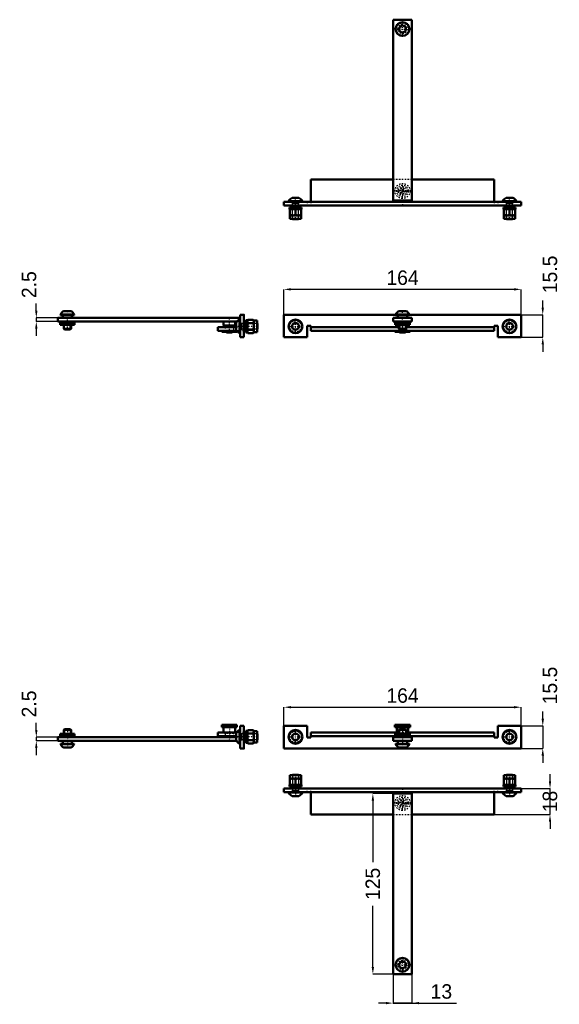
# Model space of a CAD drawing. Header units: millimetres. Extents: x 0 to 704, y -2 to 679.
# Tile 1 of 3: x 0 to 373, y -2 to 679. Entities that reach past the tile are written whole.
import ezdxf

# ---------------------------------------------------------------- set-up
doc = ezdxf.new("R2010")
doc.units = ezdxf.units.MM
doc.linetypes.add('Center', pattern=[1.5, 0.45, -0.5, 0.05, -0.5])
doc.linetypes.add('Dashed', pattern=[2, 1, -1])
for name, color, linetype, lineweight in [('2d ConnectionPoints', 7, 'Continuous', 50), ('AM_0', 7, 'Continuous', 50), ('AM_5', 3, 'Continuous', 25), ('AM_7', 7, 'Center', 25), ('AM_9', 6, 'Dashed', 25)]:
    doc.layers.add(name, color=color, linetype=linetype, lineweight=lineweight)
doc.dimstyles.new('ISO-25', dxfattribs={"dimtxt": 2.5, "dimasz": 2.5, "dimexe": 1.25, "dimexo": 0.625, "dimtad": 1, "dimtxsty": 'Standard', "dimcen": 2.5, "dimadec": 0, "dimazin": 0, "dimtfac": 1, "dimtmove": 0, "dimatfit": 3, "dimfxl": 1, "dimarcsym": 0})

# ---------------------------------------------------------------- blocks, each defined once
blk = doc.blocks.new('1_ADO202S_0__P3_0_in_ADO202S_0__1300')
at = {"layer": 'AM_0'}
for p, q in [((258.25, 18.5), (258.25, 143.5)), ((258.25, 143.5), (271.25, 143.5)), ((271.25, 143.5), (271.25, 18.5)), ((271.25, 18.5), (258.25, 18.5))]:
    blk.add_line(p, q, dxfattribs=at)
for radius in [4.75, 2.38]:
    blk.add_circle((264.75, 25), radius, dxfattribs=at)
at = {"layer": 'AM_7'}
for p, q in [((259.29, 137), (270.21, 137)), ((264.75, 131.54), (264.75, 142.46)), ((264.75, 19.75), (264.75, 30.25)), ((259.5, 25), (270, 25))]:
    blk.add_line(p, q, dxfattribs=at)
at = {"layer": 'AM_9'}
for centre, radius in [((264.75, 137), 5.2), ((264.75, 137), 4), ((264.75, 137), 3), ((264.75, 137), 2), ((264.75, 25), 5), ((264.75, 25), 4.25), ((264.75, 25), 3.15), ((264.75, 25), 2.5), ((264.75, 25), 2.01)]:
    blk.add_circle(centre, radius, dxfattribs=at)
blk = doc.blocks.new('2_ADO202S_0__P1_1_0_in_ADO202S_0__1300')
at = {"layer": 'AM_0'}
for p, q in [((186.75, 149.5), (186.75, 156.3)), ((194.75, 156.3), (186.75, 156.3)), ((194.75, 153.9), (186.75, 153.9)), ((188.74, 156.5), (188.54, 156.3)), ((192.76, 156.5), (188.74, 156.5)), ((190.75, 153.54), (190.75, 149.86)), ((192.96, 156.3), (192.76, 156.5)), ((194.75, 156.3), (194.75, 149.5)), ((334.75, 149.5), (334.75, 156.3)), ((342.75, 156.3), (334.75, 156.3)), ((342.75, 153.9), (334.75, 153.9)), ((336.74, 156.5), (336.54, 156.3)), ((340.76, 156.5), (336.74, 156.5)), ((338.75, 153.54), (338.75, 149.86)), ((340.96, 156.3), (340.76, 156.5)), ((342.75, 156.3), (342.75, 149.5)), ((346.75, 147), (182.75, 147)), ((182.75, 144.5), (182.75, 147)), ((346.75, 144.5), (182.75, 144.5)), ((186, 144.5), (186, 144.12)), ((195.5, 144.12), (186, 144.12)), ((186.5, 149.5), (186.5, 148.5)), ((195, 149.5), (186.5, 149.5)), ((195, 148.5), (186.5, 148.5)), ((188.25, 148.5), (188.25, 147)), ((193.25, 147), (193.25, 148.5)), ((195, 148.5), (195, 149.5)), ((195.5, 144.12), (195.5, 144.5)), ((201.25, 129), (201.25, 144.5)), ((328.25, 129), (328.25, 144.5)), ((334, 144.5), (334, 144.12)), ((343.5, 144.12), (334, 144.12)), ((334.5, 149.5), (334.5, 148.5)), ((343, 149.5), (334.5, 149.5)), ((343, 148.5), (334.5, 148.5)), ((336.25, 148.5), (336.25, 147)), ((341.25, 147), (341.25, 148.5)), ((343, 148.5), (343, 149.5)), ((343.5, 144.12), (343.5, 144.5)), ((346.75, 144.5), (346.75, 147)), ((193.12, 141.75), (188.38, 141.75)), ((341.12, 141.75), (336.38, 141.75)), ((201.25, 129), (258.25, 129)), ((271.25, 129), (328.25, 129))]:
    blk.add_line(p, q, dxfattribs=at)
for points in [[(188.75, 153.9), (188.61, 153.9), (187.68, 153.79), (186.75, 153.54)], [(190.75, 153.54), (189.77, 153.8), (188.75, 153.9)], [(192.75, 153.9), (192.61, 153.9), (191.68, 153.79), (190.75, 153.54)], [(194.75, 153.54), (193.77, 153.8), (192.75, 153.9)], [(336.75, 153.9), (336.61, 153.9), (335.68, 153.79), (334.75, 153.54)], [(338.75, 153.54), (337.77, 153.8), (336.75, 153.9)], [(340.75, 153.9), (340.61, 153.9), (339.68, 153.79), (338.75, 153.54)], [(342.75, 153.54), (341.77, 153.8), (340.75, 153.9)], [(186.75, 149.86), (187.73, 149.6), (188.75, 149.5)], [(188.75, 149.5), (188.89, 149.5), (189.82, 149.61), (190.75, 149.86)], [(190.75, 149.86), (191.73, 149.6), (192.75, 149.5)], [(192.75, 149.5), (192.89, 149.5), (193.82, 149.61), (194.75, 149.86)], [(334.75, 149.86), (335.73, 149.6), (336.75, 149.5)], [(336.75, 149.5), (336.89, 149.5), (337.82, 149.61), (338.75, 149.86)], [(338.75, 149.86), (339.73, 149.6), (340.75, 149.5)], [(340.75, 149.5), (340.89, 149.5), (341.82, 149.61), (342.75, 149.86)]]:
    blk.add_lwpolyline(points, dxfattribs=at)
for centre, start, end in [((190.75, 146.5), 206.66109, 243.45966), ((190.75, 146.5), 296.54034, 333.33891), ((338.75, 146.5), 206.66109, 243.45966), ((338.75, 146.5), 296.54034, 333.33891)]:
    blk.add_arc(centre, 5.32, start, end, dxfattribs=at)
at = {"layer": 'AM_5'}
for p, q in [((188.74, 156.5), (188.74, 145.5)), ((192.76, 156.5), (192.76, 145.5)), ((336.74, 156.5), (336.74, 145.5)), ((340.76, 156.5), (340.76, 145.5)), ((188.25, 144.5), (188.74, 145.5)), ((188.25, 145.5), (193.25, 145.5)), ((193.25, 144.5), (192.76, 145.5)), ((336.25, 144.5), (336.74, 145.5)), ((336.25, 145.5), (341.25, 145.5)), ((341.25, 144.5), (340.76, 145.5))]:
    blk.add_line(p, q, dxfattribs=at)
at = {"layer": 'AM_7'}
for p, q in [((190.75, 157.24), (190.75, 141.01)), ((338.75, 157.24), (338.75, 141.01))]:
    blk.add_line(p, q, dxfattribs=at)
at = {"layer": 'AM_9'}
for p, q in [((198.75, 144.5), (198.75, 147)), ((201.25, 144.5), (201.25, 147)), ((328.25, 144.5), (328.25, 147)), ((330.75, 144.5), (330.75, 147)), ((258.25, 129), (271.25, 129))]:
    blk.add_line(p, q, dxfattribs=at)
blk = doc.blocks.new('3_ADO202S_0__P2_0_in_ADO202S_0__1300')
at = {"layer": 'AM_5'}
blk.add_arc((264.75, 25), 2.01, 75, 15, dxfattribs=at)
at = {"layer": 'AM_9'}
blk.add_circle((264.75, 137), 1.3, dxfattribs=at)
blk = doc.blocks.new('4_ADO202S_0__P1_2_0_in_ADO202S_0__1300')
at = {"layer": 'AM_5'}
for p, q in [((188.7405, 156.5), (188.7405, 145.5)), ((192.7595, 156.5), (192.7595, 145.5)), ((336.7405, 156.5), (336.7405, 145.5)), ((340.7595, 156.5), (340.7595, 145.5)), ((193.25, 145.5), (188.25, 145.5)), ((188.25, 144.5), (188.7405, 145.5)), ((193.25, 144.5), (192.7595, 145.5)), ((341.25, 145.5), (336.25, 145.5)), ((336.25, 144.5), (336.7405, 145.5)), ((341.25, 144.5), (340.7595, 145.5))]:
    blk.add_line(p, q, dxfattribs=at)
blk = doc.blocks.new('5_ADO202S_0__P3_0_in_ADO202S_0__1300')
at = {"layer": 'AM_0'}
for p, q in [((30.62, 477.4), (35.37, 477.4)), ((151.5, 472.65), (26.5, 472.65)), ((26.5, 470.15), (26.5, 472.65)), ((150.42, 470.15), (26.5, 470.15)), ((28.25, 475.03), (28.25, 474.65)), ((28.25, 475.03), (37.75, 475.03)), ((28.25, 474.65), (37.75, 474.65)), ((28.75, 470.15), (28.75, 469.15)), ((29.85, 474.65), (29.85, 472.65)), ((36.15, 472.65), (36.15, 474.65)), ((37.25, 469.15), (37.25, 470.15)), ((37.75, 474.65), (37.75, 475.03)), ((141, 470.15), (141, 467.35)), ((149, 467.35), (149, 470.15)), ((151.5, 471.13), (151.5, 472.65)), ((28, 469.15), (28, 467.85)), ((28, 469.15), (38, 469.15)), ((28, 467.85), (38, 467.85)), ((30.5, 467.85), (30.5, 465.14)), ((30.5, 465.14), (30.99, 464.65)), ((30.5, 465.14), (35.5, 465.14)), ((30.99, 464.65), (35.01, 464.65)), ((35.01, 464.65), (35.5, 465.14)), ((35.5, 465.14), (35.5, 467.85)), ((38, 467.85), (38, 469.15)), ((139.8, 463.75), (139.8, 462.95)), ((141, 467.35), (142, 466.77)), ((141, 467.35), (149, 467.35)), ((142, 466.77), (142, 466.25)), ((142, 466.77), (148, 466.77)), ((148, 466.77), (149, 467.35)), ((148, 466.25), (148, 466.77)), ((150.2, 462.95), (150.2, 463.63)), ((139.8, 462.95), (150.2, 462.95)), ((143, 462.95), (143, 462.65)), ((143, 462.65), (147, 462.65)), ((147, 462.65), (147, 462.95))]:
    blk.add_line(p, q, dxfattribs=at)
for start, end in [(116.54034, 153.33891), (26.66109, 63.45966)]:
    blk.add_arc((33, 472.65), 5.32, start, end, dxfattribs=at)
at = {"layer": 'AM_5'}
for p, q in [((30.99, 464.65), (30.99, 467.85)), ((35.01, 464.65), (35.01, 467.85))]:
    blk.add_line(p, q, dxfattribs=at)
at = {"layer": 'AM_7'}
for p, q in [((33, 464.49), (33, 477.88)), ((145, 462.15), (145, 473.15))]:
    blk.add_line(p, q, dxfattribs=at)
at = {"layer": 'AM_9'}
for p, q in [((151.5, 470.15), (150.42, 470.15)), ((151.5, 470.15), (151.5, 471.13)), ((139.8, 464.25), (139.8, 463.75)), ((139.8, 464.25), (150.2, 464.25)), ((142, 466.25), (142, 464.25)), ((148, 464.25), (148, 466.25)), ((150.2, 463.63), (150.2, 464.25))]:
    blk.add_line(p, q, dxfattribs=at)
blk = doc.blocks.new('6_ADO202S_0__P1_1_0_in_ADO202S_0__1300')
at = {"layer": 'AM_0'}
for p, q in [((152.5, 471.5), (152.12, 471.5)), ((152.12, 462), (152.12, 471.5)), ((152.5, 474.75), (155, 474.75)), ((152.5, 459.25), (152.5, 474.75)), ((155, 459.25), (155, 474.75)), ((157.5, 471), (156.5, 471)), ((156.5, 462.5), (156.5, 471)), ((157.86, 471.37), (157.5, 470.75)), ((157.5, 462.5), (157.5, 471)), ((161.54, 471.37), (157.86, 471.37)), ((161.9, 470.75), (161.54, 471.37)), ((161.9, 462.75), (161.9, 470.75)), ((164.3, 470.75), (161.9, 470.75)), ((164.3, 462.75), (164.3, 470.75)), ((137, 463.75), (137, 466.25)), ((137, 466.25), (149.75, 466.25)), ((150.12, 463.75), (137, 463.75)), ((149.75, 464.38), (149.75, 469.12)), ((156.5, 469.25), (155, 469.25)), ((155, 464.25), (156.5, 464.25)), ((161.54, 469.06), (157.86, 469.06)), ((161.54, 464.44), (157.86, 464.44)), ((164.5, 468.76), (164.3, 468.96)), ((164.3, 464.54), (164.5, 464.74)), ((164.5, 464.74), (164.5, 468.76)), ((152.12, 462), (152.5, 462)), ((152.5, 459.25), (155, 459.25)), ((156.5, 462.5), (157.5, 462.5)), ((157.5, 462.75), (157.86, 462.13)), ((161.54, 462.13), (157.86, 462.13)), ((161.54, 462.13), (161.9, 462.75)), ((161.9, 462.75), (164.3, 462.75))]:
    blk.add_line(p, q, dxfattribs=at)
for points in [[(157.86, 471.37), (157.6, 470.8), (157.5, 470.21)], [(157.5, 470.21), (157.5, 470.13), (157.61, 469.59), (157.86, 469.06)], [(161.9, 470.21), (161.9, 470.3), (161.79, 470.83), (161.54, 471.37)], [(161.54, 469.06), (161.8, 469.63), (161.9, 470.21)], [(157.86, 469.06), (157.71, 468.49), (157.56, 467.63), (157.5, 466.75)], [(157.5, 466.75), (157.53, 466.13), (157.86, 464.44)], [(157.86, 464.44), (157.6, 463.87), (157.5, 463.29)], [(161.9, 466.75), (161.85, 467.62), (161.69, 468.49), (161.54, 469.06)], [(161.54, 464.44), (161.87, 466.13), (161.9, 466.75)], [(161.9, 463.29), (161.9, 463.37), (161.79, 463.91), (161.54, 464.44)], [(157.5, 463.29), (157.5, 463.2), (157.61, 462.67), (157.86, 462.13)], [(161.54, 462.13), (161.8, 462.7), (161.9, 463.29)]]:
    blk.add_lwpolyline(points, dxfattribs=at)
for start, end in [(116.66109, 153.45966), (206.54034, 243.33891)]:
    blk.add_arc((154.5, 466.75), 5.32, start, end, dxfattribs=at)
at = {"layer": 'AM_5'}
for p, q in [((152.5, 469.25), (153.5, 468.76)), ((152.5, 464.25), (153.5, 464.74)), ((153.5, 469.25), (153.5, 464.25)), ((164.5, 468.76), (153.5, 468.76)), ((164.5, 464.74), (153.5, 464.74))]:
    blk.add_line(p, q, dxfattribs=at)
at = {"layer": 'AM_7'}
blk.add_line((165.24, 466.75), (149.01, 466.75), dxfattribs=at)
at = {"layer": 'AM_9'}
for p, q in [((149.75, 466.25), (152.5, 466.25)), ((155, 463.75), (150.12, 463.75)), ((152.5, 467.25), (155, 467.25))]:
    blk.add_line(p, q, dxfattribs=at)
blk = doc.blocks.new('7_ADO202S_0__P2_0_in_ADO202S_0__1300')
at = {"layer": 'AM_0'}
for p, q in [((150.2, 191.01), (139.8, 191.01)), ((139.8, 191.01), (139.8, 189.51)), ((150.2, 189.51), (150.2, 191.01)), ((38, 184.81), (28, 184.81)), ((28, 184.81), (28, 183.51)), ((30.99, 188.01), (30.5, 187.52)), ((30.5, 187.52), (30.5, 184.81)), ((35.5, 187.52), (30.5, 187.52)), ((35.01, 188.01), (30.99, 188.01)), ((35.5, 187.52), (35.01, 188.01)), ((35.5, 184.81), (35.5, 187.52)), ((38, 183.51), (38, 184.81)), ((150.2, 189.51), (139.8, 189.51)), ((141, 189.51), (141, 185.81)), ((141, 185.81), (141.09, 185.75)), ((149, 185.81), (141, 185.81)), ((148.91, 185.75), (149, 185.81)), ((149, 185.81), (149, 189.51)), ((26.5, 182.51), (26.5, 180.01)), ((26.5, 182.51), (149.75, 182.51)), ((26.5, 180.01), (149.95, 180.01)), ((38, 183.51), (28, 183.51)), ((37.75, 178.01), (28.25, 178.01)), ((28.25, 178.01), (28.25, 177.63)), ((37.75, 177.63), (28.25, 177.63)), ((28.75, 183.51), (28.75, 182.51)), ((29.85, 180.01), (29.85, 178.01)), ((36.15, 178.01), (36.15, 180.01)), ((37.25, 182.51), (37.25, 183.51)), ((37.75, 177.63), (37.75, 178.01)), ((142, 183.25), (142, 182.51)), ((148, 182.51), (148, 183.25)), ((35.37, 175.26), (30.62, 175.26))]:
    blk.add_line(p, q, dxfattribs=at)
for start, end in [(206.66109, 243.45966), (296.54034, 333.33891)]:
    blk.add_arc((33, 180.01), 5.32, start, end, dxfattribs=at)
at = {"layer": 'AM_5'}
for p, q in [((30.99, 188.01), (30.99, 184.81)), ((35.01, 188.01), (35.01, 184.81))]:
    blk.add_line(p, q, dxfattribs=at)
at = {"layer": 'AM_7'}
for p, q in [((145, 191.44), (145, 179.51)), ((33, 188.17), (33, 174.78))]:
    blk.add_line(p, q, dxfattribs=at)
at = {"layer": 'AM_9'}
for p, q in [((143.7, 191.01), (143.7, 190.01)), ((146.3, 190.01), (146.3, 191.01)), ((141.09, 185.75), (142, 185.11)), ((142, 185.11), (142, 183.25)), ((148, 185.11), (142, 185.11)), ((146.3, 190.01), (143.7, 190.01)), ((148, 185.11), (148.91, 185.75)), ((148, 183.25), (148, 185.11)), ((149.75, 182.51), (151.5, 182.51)), ((149.95, 180.01), (151.5, 180.01)), ((151.5, 182.51), (151.5, 180.01))]:
    blk.add_line(p, q, dxfattribs=at)
blk = doc.blocks.new('8_ADO202S_0__P1_2_0_in_ADO202S_0__1300')
at = {"layer": 'AM_0'}
for p, q in [((150.12, 185.75), (137, 185.75)), ((137, 185.75), (137, 183.25)), ((149.75, 180.38), (149.75, 185.13)), ((152.12, 178), (152.12, 187.5)), ((152.5, 187.5), (152.12, 187.5)), ((152.5, 174.75), (152.5, 190.25)), ((152.5, 190.25), (155, 190.25)), ((155, 174.75), (155, 190.25)), ((156.5, 185.25), (155, 185.25)), ((156.5, 178.5), (156.5, 187)), ((157.5, 187), (156.5, 187)), ((157.86, 187.37), (157.5, 186.75)), ((157.5, 178.5), (157.5, 187)), ((161.54, 187.37), (157.86, 187.37)), ((161.54, 185.06), (157.86, 185.06)), ((161.9, 186.75), (161.54, 187.37)), ((161.9, 178.75), (161.9, 186.75)), ((164.3, 186.75), (161.9, 186.75)), ((164.3, 178.75), (164.3, 186.75)), ((164.5, 184.76), (164.3, 184.96)), ((164.5, 180.74), (164.5, 184.76)), ((137, 183.25), (149.75, 183.25)), ((152.12, 178), (152.5, 178)), ((155, 180.25), (156.5, 180.25)), ((156.5, 178.5), (157.5, 178.5)), ((157.5, 178.75), (157.86, 178.13)), ((161.54, 180.44), (157.86, 180.44)), ((161.54, 178.13), (157.86, 178.13)), ((161.54, 178.13), (161.9, 178.75)), ((161.9, 178.75), (164.3, 178.75)), ((164.3, 180.54), (164.5, 180.74)), ((152.5, 174.75), (155, 174.75))]:
    blk.add_line(p, q, dxfattribs=at)
for points in [[(157.86, 187.37), (157.6, 186.8), (157.5, 186.21)], [(157.5, 186.21), (157.5, 186.13), (157.61, 185.59), (157.86, 185.06)], [(157.86, 185.06), (157.53, 183.37), (157.5, 182.75)], [(161.9, 186.21), (161.9, 186.3), (161.79, 186.83), (161.54, 187.37)], [(161.54, 185.06), (161.8, 185.63), (161.9, 186.21)], [(161.9, 182.75), (161.87, 183.37), (161.54, 185.06)], [(157.5, 182.75), (157.55, 181.88), (157.71, 181.01), (157.86, 180.44)], [(157.86, 180.44), (157.6, 179.87), (157.5, 179.29)], [(157.5, 179.29), (157.5, 179.2), (157.61, 178.67), (157.86, 178.13)], [(161.54, 180.44), (161.69, 181.01), (161.84, 181.87), (161.9, 182.75)], [(161.9, 179.29), (161.9, 179.37), (161.79, 179.91), (161.54, 180.44)], [(161.54, 178.13), (161.8, 178.7), (161.9, 179.29)]]:
    blk.add_lwpolyline(points, dxfattribs=at)
for start, end in [(116.66109, 153.45966), (206.54034, 243.33891)]:
    blk.add_arc((154.5, 182.75), 5.32, start, end, dxfattribs=at)
at = {"layer": 'AM_5'}
for p, q in [((152.5, 185.25), (153.5, 184.76)), ((153.5, 185.25), (153.5, 180.25)), ((164.5, 184.76), (153.5, 184.76)), ((152.5, 180.25), (153.5, 180.74)), ((164.5, 180.74), (153.5, 180.74))]:
    blk.add_line(p, q, dxfattribs=at)
at = {"layer": 'AM_7'}
blk.add_line((165.24, 182.75), (149.01, 182.75), dxfattribs=at)
at = {"layer": 'AM_9'}
for p, q in [((155, 185.75), (150.12, 185.75)), ((149.75, 183.25), (152.5, 183.25)), ((152.5, 182.25), (155, 182.25))]:
    blk.add_line(p, q, dxfattribs=at)
blk = doc.blocks.new('9_ADO202S_0__P3_0_in_ADO202S_0__1300')
at = {"layer": 'AM_0'}
for p, q in [((262.38, 477.4), (267.12, 477.4)), ((271.25, 472.65), (258.25, 472.65)), ((258.25, 470.15), (258.25, 472.65)), ((271.25, 470.15), (258.25, 470.15)), ((260, 475.03), (269.5, 475.03)), ((260, 475.03), (260, 474.65)), ((260, 474.65), (269.5, 474.65)), ((260.5, 470.15), (260.5, 469.15)), ((261.6, 474.65), (261.6, 472.65)), ((267.9, 472.65), (267.9, 474.65)), ((269, 469.15), (269, 470.15)), ((269.5, 474.65), (269.5, 475.03)), ((271.25, 470.15), (271.25, 472.65)), ((259.55, 463.75), (259.55, 462.95)), ((259.75, 469.15), (269.75, 469.15)), ((259.75, 469.15), (259.75, 467.85)), ((259.75, 467.85), (269.75, 467.85)), ((260.75, 467.85), (260.75, 467.35)), ((260.75, 467.35), (262.25, 467.35)), ((260.75, 467.35), (261.75, 466.77)), ((261.75, 466.77), (261.75, 466.25)), ((261.75, 466.77), (262.25, 466.77)), ((262.25, 467.85), (262.25, 465.14)), ((262.25, 465.14), (262.74, 464.65)), ((262.25, 465.14), (267.25, 465.14)), ((262.74, 464.65), (266.76, 464.65)), ((266.76, 464.65), (267.25, 465.14)), ((267.25, 465.14), (267.25, 467.85)), ((267.25, 467.35), (268.75, 467.35)), ((267.25, 466.77), (267.75, 466.77)), ((267.75, 466.77), (268.75, 467.35)), ((267.75, 466.25), (267.75, 466.77)), ((268.75, 467.35), (268.75, 467.85)), ((269.75, 467.85), (269.75, 469.15)), ((269.95, 462.95), (269.95, 463.75)), ((259.55, 462.95), (269.95, 462.95)), ((262.75, 462.95), (262.75, 462.65)), ((262.75, 462.65), (266.75, 462.65)), ((266.75, 462.65), (266.75, 462.95))]:
    blk.add_line(p, q, dxfattribs=at)
for start, end in [(116.54034, 153.33891), (26.66109, 63.45966)]:
    blk.add_arc((264.75, 472.65), 5.32, start, end, dxfattribs=at)
at = {"layer": 'AM_5'}
for p, q in [((262.74, 464.65), (262.74, 467.85)), ((266.76, 464.65), (266.76, 467.85))]:
    blk.add_line(p, q, dxfattribs=at)
at = {"layer": 'AM_7'}
blk.add_line((264.75, 462.15), (264.75, 477.88), dxfattribs=at)
at = {"layer": 'AM_9'}
for p, q in [((260.75, 470.15), (260.75, 467.85)), ((268.75, 467.85), (268.75, 470.15)), ((259.55, 464.25), (269.95, 464.25)), ((259.55, 464.25), (259.55, 463.75)), ((261.75, 466.25), (261.75, 464.25)), ((262.25, 467.35), (267.25, 467.35)), ((262.25, 466.77), (267.25, 466.77)), ((267.75, 464.25), (267.75, 466.25)), ((269.95, 463.75), (269.95, 464.25))]:
    blk.add_line(p, q, dxfattribs=at)
blk = doc.blocks.new('10_ADO202S_0__P1_1_0_in_ADO202S_0__1300')
at = {"layer": 'AM_0'}
for p, q in [((260, 474.75), (182.75, 474.75)), ((182.75, 474.75), (182.75, 459.25)), ((346.75, 474.75), (269.5, 474.75)), ((346.75, 459.25), (346.75, 474.75)), ((198.75, 459.25), (198.75, 467.25)), ((198.75, 467.25), (201.25, 467.25)), ((201.25, 463.75), (201.25, 467.25)), ((201.25, 466.25), (262.25, 466.25)), ((201.25, 463.75), (328.25, 463.75)), ((267.25, 466.25), (328.25, 466.25)), ((328.25, 463.75), (328.25, 467.25)), ((328.25, 467.25), (330.75, 467.25)), ((330.75, 467.25), (330.75, 459.25)), ((182.75, 459.25), (198.75, 459.25)), ((330.75, 459.25), (346.75, 459.25))]:
    blk.add_line(p, q, dxfattribs=at)
for centre, radius in [((190.75, 466.75), 4.75), ((338.75, 466.75), 4.75), ((190.75, 466.75), 2.38), ((338.75, 466.75), 2.38)]:
    blk.add_circle(centre, radius, dxfattribs=at)
at = {"layer": 'AM_5'}
for centre in [(190.75, 466.75), (338.75, 466.75)]:
    blk.add_arc(centre, 2.01, 75, 15, dxfattribs=at)
at = {"layer": 'AM_7'}
for p, q in [((190.75, 461.76), (190.75, 471.74)), ((338.75, 461.76), (338.75, 471.74)), ((185.76, 466.75), (195.74, 466.75)), ((333.76, 466.75), (343.74, 466.75))]:
    blk.add_line(p, q, dxfattribs=at)
at = {"layer": 'AM_9'}
for p, q in [((186.75, 469.06), (190.75, 471.37)), ((190.75, 471.37), (194.75, 469.06)), ((269.5, 474.75), (260, 474.75)), ((334.75, 469.06), (338.75, 471.37)), ((338.75, 471.37), (342.75, 469.06)), ((186.75, 464.44), (186.75, 469.06)), ((190.75, 462.13), (186.75, 464.44)), ((194.75, 464.44), (190.75, 462.13)), ((194.75, 469.06), (194.75, 464.44)), ((262.25, 466.25), (267.25, 466.25)), ((334.75, 464.44), (334.75, 469.06)), ((338.75, 462.13), (334.75, 464.44)), ((342.75, 464.44), (338.75, 462.13)), ((342.75, 469.06), (342.75, 464.44))]:
    blk.add_line(p, q, dxfattribs=at)
for centre, radius in [((190.75, 466.75), 4.25), ((190.75, 466.75), 4), ((338.75, 466.75), 4.25), ((338.75, 466.75), 4), ((190.75, 466.75), 2.5), ((190.75, 466.75), 2.21), ((190.75, 466.75), 2.01), ((338.75, 466.75), 2.5), ((338.75, 466.75), 2.21), ((338.75, 466.75), 2.01)]:
    blk.add_circle(centre, radius, dxfattribs=at)
blk = doc.blocks.new('11_ADO202S_0__P2_0_in_ADO202S_0__1300')
at = {"layer": 'AM_0'}
for p, q in [((269.95, 191.01), (259.55, 191.01)), ((259.55, 191.01), (259.55, 189.51)), ((269.95, 189.51), (269.95, 191.01)), ((269.95, 189.51), (259.55, 189.51)), ((269.75, 184.81), (259.75, 184.81)), ((259.75, 184.81), (259.75, 183.51)), ((260.75, 189.51), (260.75, 185.81)), ((260.75, 185.81), (260.84, 185.75)), ((262.25, 185.81), (260.75, 185.81)), ((262.74, 188.01), (262.25, 187.52)), ((267.25, 187.52), (262.25, 187.52)), ((262.25, 187.52), (262.25, 184.81)), ((266.76, 188.01), (262.74, 188.01)), ((267.25, 187.52), (266.76, 188.01)), ((267.25, 184.81), (267.25, 187.52)), ((268.75, 185.81), (267.25, 185.81)), ((268.66, 185.75), (268.75, 185.81)), ((268.75, 185.81), (268.75, 189.51)), ((269.75, 183.51), (269.75, 184.81)), ((258.25, 182.51), (258.25, 180.01)), ((258.25, 182.51), (271.25, 182.51)), ((258.25, 180.01), (271.25, 180.01)), ((269.75, 183.51), (259.75, 183.51)), ((269.5, 178.01), (260, 178.01)), ((260, 178.01), (260, 177.63)), ((269.5, 177.63), (260, 177.63)), ((260.5, 183.51), (260.5, 182.51)), ((261.6, 180.01), (261.6, 178.01)), ((267.9, 178.01), (267.9, 180.01)), ((269, 182.51), (269, 183.51)), ((269.5, 177.63), (269.5, 178.01)), ((271.25, 182.51), (271.25, 180.01)), ((267.12, 175.26), (262.38, 175.26))]:
    blk.add_line(p, q, dxfattribs=at)
for start, end in [(206.66109, 243.45966), (296.54034, 333.33891)]:
    blk.add_arc((264.75, 180.01), 5.32, start, end, dxfattribs=at)
at = {"layer": 'AM_5'}
for p, q in [((262.74, 188.01), (262.74, 184.81)), ((266.76, 188.01), (266.76, 184.81))]:
    blk.add_line(p, q, dxfattribs=at)
at = {"layer": 'AM_7'}
blk.add_line((264.75, 191.44), (264.75, 174.78), dxfattribs=at)
at = {"layer": 'AM_9'}
for p, q in [((263.45, 191.01), (263.45, 190.01)), ((266.05, 190.01), (266.05, 191.01)), ((260.84, 185.75), (261.75, 185.11)), ((261.75, 185.11), (261.75, 182.51)), ((267.75, 185.11), (261.75, 185.11)), ((267.25, 185.81), (262.25, 185.81)), ((266.05, 190.01), (263.45, 190.01)), ((267.75, 185.11), (268.66, 185.75)), ((267.75, 182.51), (267.75, 185.11))]:
    blk.add_line(p, q, dxfattribs=at)
blk = doc.blocks.new('12_ADO202S_0__P1_2_0_in_ADO202S_0__1300')
at = {"layer": 'AM_0'}
for p, q in [((198.75, 190.25), (182.75, 190.25)), ((182.75, 190.25), (182.75, 174.75)), ((198.75, 182.25), (198.75, 190.25)), ((201.25, 185.75), (201.25, 182.25)), ((262.25, 185.75), (201.25, 185.75)), ((328.25, 185.75), (267.25, 185.75)), ((328.25, 185.75), (328.25, 182.25)), ((346.75, 190.25), (330.75, 190.25)), ((330.75, 190.25), (330.75, 182.25)), ((346.75, 174.75), (346.75, 190.25)), ((201.25, 182.25), (198.75, 182.25)), ((260.5, 183.25), (201.25, 183.25)), ((328.25, 183.25), (269, 183.25)), ((330.75, 182.25), (328.25, 182.25)), ((182.75, 174.75), (346.75, 174.75))]:
    blk.add_line(p, q, dxfattribs=at)
for centre, radius in [((190.75, 182.75), 4.75), ((190.75, 182.75), 2.38), ((338.75, 182.75), 4.75), ((338.75, 182.75), 2.38)]:
    blk.add_circle(centre, radius, dxfattribs=at)
at = {"layer": 'AM_5'}
for centre in [(190.75, 182.75), (338.75, 182.75)]:
    blk.add_arc(centre, 2.01, 75, 15, dxfattribs=at)
at = {"layer": 'AM_7'}
for p, q in [((190.75, 177.76), (190.75, 187.74)), ((338.75, 177.76), (338.75, 187.74)), ((185.76, 182.75), (195.74, 182.75)), ((333.76, 182.75), (343.74, 182.75))]:
    blk.add_line(p, q, dxfattribs=at)
at = {"layer": 'AM_9'}
for p, q in [((186.75, 185.06), (190.75, 187.37)), ((186.75, 180.44), (186.75, 185.06)), ((190.75, 187.37), (194.75, 185.06)), ((194.75, 185.06), (194.75, 180.44)), ((267.25, 185.75), (262.25, 185.75)), ((334.75, 185.06), (338.75, 187.37)), ((334.75, 180.44), (334.75, 185.06)), ((338.75, 187.37), (342.75, 185.06)), ((342.75, 185.06), (342.75, 180.44)), ((190.75, 178.13), (186.75, 180.44)), ((194.75, 180.44), (190.75, 178.13)), ((269, 183.25), (260.5, 183.25)), ((338.75, 178.13), (334.75, 180.44)), ((342.75, 180.44), (338.75, 178.13))]:
    blk.add_line(p, q, dxfattribs=at)
for centre, radius in [((190.75, 182.75), 4.25), ((190.75, 182.75), 4), ((190.75, 182.75), 2.5), ((190.75, 182.75), 2.21), ((190.75, 182.75), 2.01), ((338.75, 182.75), 4.25), ((338.75, 182.75), 4), ((338.75, 182.75), 2.5), ((338.75, 182.75), 2.21), ((338.75, 182.75), 2.01)]:
    blk.add_circle(centre, radius, dxfattribs=at)
blk = doc.blocks.new('21_ADO202S_0__P3_0_in_ADO202S_0__1300')
at = {"layer": 'AM_9'}
blk.add_circle((264.75, 560.5), 2, dxfattribs=at)
blk = doc.blocks.new('22_ADO202S_0__P1_1_0_in_ADO202S_0__1300')
at = {"layer": 'AM_5'}
for p, q in [((188.25, 553), (188.7405, 552)), ((188.25, 552), (193.25, 552)), ((188.7405, 541), (188.7405, 552)), ((193.25, 553), (192.7595, 552)), ((192.7595, 541), (192.7595, 552)), ((336.25, 553), (336.7405, 552)), ((336.25, 552), (341.25, 552)), ((336.7405, 541), (336.7405, 552)), ((341.25, 553), (340.7595, 552)), ((340.7595, 541), (340.7595, 552))]:
    blk.add_line(p, q, dxfattribs=at)
at = {"layer": 'AM_7'}
for p, q in [((190.75, 540.2625), (190.75, 556.4875)), ((338.75, 540.2625), (338.75, 556.4875))]:
    blk.add_line(p, q, dxfattribs=at)
blk = doc.blocks.new('23_ADO202S_0__P2_0_in_ADO202S_0__1300')
at = {"layer": 'AM_0'}
for p, q in [((258.25, 554), (258.25, 679)), ((258.25, 679), (271.25, 679)), ((271.25, 679), (271.25, 554)), ((271.25, 554), (258.25, 554))]:
    blk.add_line(p, q, dxfattribs=at)
for radius in [4.75, 2.38]:
    blk.add_circle((264.75, 672.5), radius, dxfattribs=at)
at = {"layer": 'AM_5'}
blk.add_arc((264.75, 672.5), 2.01, 75, 15, dxfattribs=at)
at = {"layer": 'AM_7'}
for p, q in [((264.75, 667.25), (264.75, 677.75)), ((259.5, 672.5), (270, 672.5)), ((264.75, 555.04), (264.75, 565.96)), ((259.29, 560.5), (270.21, 560.5))]:
    blk.add_line(p, q, dxfattribs=at)
at = {"layer": 'AM_9'}
for centre, radius in [((264.75, 672.5), 5), ((264.75, 672.5), 4.25), ((264.75, 672.5), 3.15), ((264.75, 672.5), 2.5), ((264.75, 672.5), 2.01), ((264.75, 560.5), 5.2), ((264.75, 560.5), 4), ((264.75, 560.5), 3), ((264.75, 560.5), 1.3)]:
    blk.add_circle(centre, radius, dxfattribs=at)
blk = doc.blocks.new('24_ADO202S_0__P1_2_0_in_ADO202S_0__1300')
at = {"layer": 'AM_0'}
for p, q in [((201.25, 568.5), (201.25, 553)), ((258.25, 568.5), (201.25, 568.5)), ((328.25, 568.5), (271.25, 568.5)), ((328.25, 568.5), (328.25, 553)), ((182.75, 553), (182.75, 550.5)), ((182.75, 553), (346.75, 553)), ((186, 553.38), (186, 553)), ((186, 553.38), (195.5, 553.38)), ((188.38, 555.75), (193.12, 555.75)), ((195.5, 553), (195.5, 553.38)), ((334, 553.38), (334, 553)), ((334, 553.38), (343.5, 553.38)), ((336.38, 555.75), (341.12, 555.75)), ((343.5, 553), (343.5, 553.38)), ((346.75, 553), (346.75, 550.5)), ((182.75, 550.5), (346.75, 550.5)), ((186.5, 549), (186.5, 548)), ((186.5, 549), (195, 549)), ((186.5, 548), (195, 548)), ((186.75, 541.2), (186.75, 548)), ((188.25, 550.5), (188.25, 549)), ((190.75, 543.96), (190.75, 547.64)), ((193.25, 549), (193.25, 550.5)), ((194.75, 548), (194.75, 541.2)), ((195, 548), (195, 549)), ((334.5, 549), (334.5, 548)), ((334.5, 549), (343, 549)), ((334.5, 548), (343, 548)), ((334.75, 541.2), (334.75, 548)), ((336.25, 550.5), (336.25, 549)), ((338.75, 543.96), (338.75, 547.64)), ((341.25, 549), (341.25, 550.5)), ((342.75, 548), (342.75, 541.2)), ((343, 548), (343, 549)), ((186.75, 543.6), (194.75, 543.6)), ((186.75, 541.2), (194.75, 541.2)), ((188.54, 541.2), (188.74, 541)), ((188.74, 541), (192.76, 541)), ((192.76, 541), (192.96, 541.2)), ((334.75, 543.6), (342.75, 543.6)), ((334.75, 541.2), (342.75, 541.2)), ((336.54, 541.2), (336.74, 541)), ((336.74, 541), (340.76, 541)), ((340.76, 541), (340.96, 541.2))]:
    blk.add_line(p, q, dxfattribs=at)
for points in [[(188.75, 548), (188.61, 548), (187.68, 547.89), (186.75, 547.64)], [(190.75, 547.64), (189.77, 547.9), (188.75, 548)], [(192.75, 548), (192.61, 548), (191.68, 547.89), (190.75, 547.64)], [(194.75, 547.64), (193.77, 547.9), (192.75, 548)], [(336.75, 548), (336.61, 548), (335.68, 547.89), (334.75, 547.64)], [(338.75, 547.64), (337.77, 547.9), (336.75, 548)], [(340.75, 548), (340.61, 548), (339.68, 547.89), (338.75, 547.64)], [(342.75, 547.64), (341.77, 547.9), (340.75, 548)], [(186.75, 543.96), (187.73, 543.7), (188.75, 543.6)], [(188.75, 543.6), (188.89, 543.6), (189.82, 543.71), (190.75, 543.96)], [(190.75, 543.96), (191.73, 543.7), (192.75, 543.6)], [(192.75, 543.6), (192.89, 543.6), (193.82, 543.71), (194.75, 543.96)], [(334.75, 543.96), (335.73, 543.7), (336.75, 543.6)], [(336.75, 543.6), (336.89, 543.6), (337.82, 543.71), (338.75, 543.96)], [(338.75, 543.96), (339.73, 543.7), (340.75, 543.6)], [(340.75, 543.6), (340.89, 543.6), (341.82, 543.71), (342.75, 543.96)]]:
    blk.add_lwpolyline(points, dxfattribs=at)
for centre, start, end in [((190.75, 551), 116.54034, 153.33891), ((190.75, 551), 26.66109, 63.45966), ((338.75, 551), 116.54034, 153.33891), ((338.75, 551), 26.66109, 63.45966)]:
    blk.add_arc(centre, 5.31, start, end, dxfattribs=at)
at = {"layer": 'AM_5'}
for p, q in [((188.25, 553), (188.74, 552)), ((193.25, 552), (188.25, 552)), ((188.74, 541), (188.74, 552)), ((193.25, 553), (192.76, 552)), ((192.76, 541), (192.76, 552)), ((336.25, 553), (336.74, 552)), ((341.25, 552), (336.25, 552)), ((336.74, 541), (336.74, 552)), ((341.25, 553), (340.76, 552)), ((340.76, 541), (340.76, 552))]:
    blk.add_line(p, q, dxfattribs=at)
at = {"layer": 'AM_9'}
for p, q in [((271.25, 568.5), (258.25, 568.5)), ((198.75, 553), (198.75, 550.5)), ((201.25, 553), (201.25, 550.5)), ((328.25, 553), (328.25, 550.5)), ((330.75, 553), (330.75, 550.5))]:
    blk.add_line(p, q, dxfattribs=at)
blk = doc.blocks.new('*D25')
at = {"layer": 'AM_5', "color": 0, "lineweight": -2}
for p, q in [((258.25, 24.5), (258.25, -1.5)), ((271.25, 24.5), (271.25, -1.5)), ((253.25, -1.5), (248.25, -1.5)), ((258.25, -1.5), (271.25, -1.5)), ((271.25, -1.5), (302.01, -1.5)), ((276.25, -1.5), (281.25, -1.5))]:
    blk.add_line(p, q, dxfattribs=at)
at = {"layer": 'AM_5', "color": 0}
for points in [[(253.25, -2.33), (253.25, -0.67), (258.25, -1.5)], [(276.25, -0.67), (276.25, -2.33), (271.25, -1.5)]]:
    blk.add_solid(points, dxfattribs=at)
at = {"layer": 'Defpoints', "color": 0}
for p in [(258.25, 24.5), (271.25, 24.5), (271.25, 3.5)]:
    blk.add_point(p, dxfattribs=at)
at = {"layer": 'AM_5', "color": 0, "insert": (291.63, 6.5), "char_height": 10, "attachment_point": 5}
blk.add_mtext('13', dxfattribs=at)
blk = doc.blocks.new('*D26')
at = {"layer": 'AM_5', "color": 0, "lineweight": -2}
for p, q in [((258.25, 24.5), (258.25, -1.5)), ((271.25, 24.5), (271.25, -1.5)), ((253.25, -1.5), (248.25, -1.5)), ((271.25, -1.5), (258.25, -1.5)), ((271.25, -1.5), (302.01, -1.5)), ((276.25, -1.5), (281.25, -1.5))]:
    blk.add_line(p, q, dxfattribs=at)
at = {"layer": 'AM_5', "color": 0}
for points in [[(253.25, -2.33), (253.25, -0.67), (258.25, -1.5)], [(276.25, -0.67), (276.25, -2.33), (271.25, -1.5)]]:
    blk.add_solid(points, dxfattribs=at)
at = {"layer": 'Defpoints', "color": 0}
for p in [(258.25, 24.5), (271.25, 24.5), (258.25, 3.5)]:
    blk.add_point(p, dxfattribs=at)
at = {"layer": 'AM_5', "color": 0, "insert": (291.63, 6.5), "char_height": 10, "attachment_point": 5}
blk.add_mtext('13', dxfattribs=at)
blk = doc.blocks.new('*D27')
at = {"layer": 'AM_5', "color": 0, "lineweight": -2}
for p, q in [((366.75, 152), (366.75, 157)), ((346.75, 147), (366.75, 147)), ((366.75, 129), (366.75, 147)), ((326.25, 129), (366.75, 129)), ((366.75, 124), (366.75, 119))]:
    blk.add_line(p, q, dxfattribs=at)
at = {"layer": 'AM_5', "color": 0}
for points in [[(365.92, 152), (367.58, 152), (366.75, 147)], [(367.58, 124), (365.92, 124), (366.75, 129)]]:
    blk.add_solid(points, dxfattribs=at)
at = {"layer": 'Defpoints', "color": 0}
for p in [(346.75, 147), (361.75, 147), (326.25, 129)]:
    blk.add_point(p, dxfattribs=at)
at = {"layer": 'AM_5', "color": 0, "insert": (366.75, 138), "char_height": 10, "attachment_point": 5, "rotation": 90}
blk.add_mtext('18', dxfattribs=at)
blk = doc.blocks.new('*D28')
at = {"layer": 'AM_5', "color": 0, "lineweight": -2}
for p, q in [((366.75, 152), (366.75, 157)), ((346.75, 147), (366.75, 147)), ((366.75, 129), (366.75, 147)), ((326.25, 129), (366.75, 129)), ((366.75, 124), (366.75, 119))]:
    blk.add_line(p, q, dxfattribs=at)
at = {"layer": 'AM_5', "color": 0}
for points in [[(365.92, 152), (367.58, 152), (366.75, 147)], [(367.58, 124), (365.92, 124), (366.75, 129)]]:
    blk.add_solid(points, dxfattribs=at)
at = {"layer": 'Defpoints', "color": 0}
for p in [(346.75, 147), (361.75, 147), (326.25, 129)]:
    blk.add_point(p, dxfattribs=at)
at = {"layer": 'AM_5', "color": 0, "insert": (366.75, 138), "char_height": 10, "attachment_point": 5, "rotation": 90}
blk.add_mtext('18', dxfattribs=at)
blk = doc.blocks.new('*D29')
at = {"layer": 'AM_5', "color": 0, "lineweight": -2}
for p, q in [((264.25, 143.5), (244.25, 143.5)), ((244.25, 138.5), (244.25, 96.14)), ((244.25, 23.5), (244.25, 65.86)), ((264.25, 18.5), (244.25, 18.5))]:
    blk.add_line(p, q, dxfattribs=at)
at = {"layer": 'AM_5', "color": 0}
for points in [[(245.08, 138.5), (243.42, 138.5), (244.25, 143.5)], [(243.42, 23.5), (245.08, 23.5), (244.25, 18.5)]]:
    blk.add_solid(points, dxfattribs=at)
at = {"layer": 'Defpoints', "color": 0}
for p in [(264.25, 143.5), (249.25, 18.5), (264.25, 18.5)]:
    blk.add_point(p, dxfattribs=at)
at = {"layer": 'AM_5', "color": 0, "insert": (244.25, 81), "char_height": 10, "attachment_point": 5, "rotation": 90}
blk.add_mtext('125', dxfattribs=at)
blk = doc.blocks.new('*D30')
at = {"layer": 'AM_5', "color": 0, "lineweight": -2}
for p, q in [((264.25, 143.5), (244.25, 143.5)), ((244.25, 138.5), (244.25, 96.14)), ((244.25, 23.5), (244.25, 65.86)), ((264.25, 18.5), (244.25, 18.5))]:
    blk.add_line(p, q, dxfattribs=at)
at = {"layer": 'AM_5', "color": 0}
for points in [[(245.08, 138.5), (243.42, 138.5), (244.25, 143.5)], [(243.42, 23.5), (245.08, 23.5), (244.25, 18.5)]]:
    blk.add_solid(points, dxfattribs=at)
at = {"layer": 'Defpoints', "color": 0}
for p in [(264.25, 143.5), (249.25, 18.5), (264.25, 18.5)]:
    blk.add_point(p, dxfattribs=at)
at = {"layer": 'AM_5', "color": 0, "insert": (244.25, 81), "char_height": 10, "attachment_point": 5, "rotation": 90}
blk.add_mtext('125', dxfattribs=at)
blk = doc.blocks.new('*D31')
at = {"layer": 'AM_5', "color": 0, "lineweight": -2}
for p, q in [((11.5, 187.51), (11.5, 192.51)), ((32.5, 182.51), (11.5, 182.51)), ((11.5, 182.51), (11.5, 180.01)), ((32.5, 180.01), (11.5, 180.01)), ((11.5, 175.01), (11.5, 170.01))]:
    blk.add_line(p, q, dxfattribs=at)
at = {"layer": 'AM_5', "color": 0}
for points in [[(10.67, 187.51), (12.33, 187.51), (11.5, 182.51)], [(12.33, 175.01), (10.67, 175.01), (11.5, 180.01)]]:
    blk.add_solid(points, dxfattribs=at)
at = {"layer": 'Defpoints', "color": 0}
for p in [(11.5, 180.01), (32.5, 182.51), (32.5, 180.01)]:
    blk.add_point(p, dxfattribs=at)
at = {"layer": 'AM_5', "color": 0, "insert": (6.5, 205.51), "char_height": 10, "attachment_point": 5, "rotation": 90}
blk.add_mtext('2.5', dxfattribs=at)
blk = doc.blocks.new('*D32')
at = {"layer": 'AM_5', "color": 0, "lineweight": -2}
for p, q in [((11.5, 477.65), (11.5, 482.65)), ((32.5, 472.65), (11.5, 472.65)), ((11.5, 472.65), (11.5, 470.15)), ((32.5, 470.15), (11.5, 470.15)), ((11.5, 465.15), (11.5, 460.15))]:
    blk.add_line(p, q, dxfattribs=at)
at = {"layer": 'AM_5', "color": 0}
for points in [[(10.67, 477.65), (12.33, 477.65), (11.5, 472.65)], [(12.33, 465.15), (10.67, 465.15), (11.5, 470.15)]]:
    blk.add_solid(points, dxfattribs=at)
at = {"layer": 'Defpoints', "color": 0}
for p in [(11.5, 470.15), (32.5, 472.65), (32.5, 470.15)]:
    blk.add_point(p, dxfattribs=at)
at = {"layer": 'AM_5', "color": 0, "insert": (6.5, 495.65), "char_height": 10, "attachment_point": 5, "rotation": 90}
blk.add_mtext('2.5', dxfattribs=at)
blk = doc.blocks.new('*D33')
at = {"layer": 'AM_5', "color": 0, "lineweight": -2}
for p, q in [((182.75, 461.25), (182.75, 492.4)), ((341.75, 492.4), (187.75, 492.4)), ((346.75, 461.25), (346.75, 492.4))]:
    blk.add_line(p, q, dxfattribs=at)
at = {"layer": 'AM_5', "color": 0}
for points in [[(187.75, 493.23), (187.75, 491.57), (182.75, 492.4)], [(341.75, 491.57), (341.75, 493.23), (346.75, 492.4)]]:
    blk.add_solid(points, dxfattribs=at)
at = {"layer": 'Defpoints', "color": 0}
for p in [(182.75, 487.4), (182.75, 461.25), (346.75, 461.25)]:
    blk.add_point(p, dxfattribs=at)
at = {"layer": 'AM_5', "color": 0, "insert": (264.75, 500.4), "char_height": 10, "attachment_point": 5}
blk.add_mtext('164', dxfattribs=at)
blk = doc.blocks.new('*D34')
at = {"layer": 'AM_5', "color": 0, "lineweight": -2}
for p, q in [((182.75, 188.25), (182.75, 203.25)), ((187.75, 203.25), (341.75, 203.25)), ((346.75, 188.25), (346.75, 203.25))]:
    blk.add_line(p, q, dxfattribs=at)
at = {"layer": 'AM_5', "color": 0}
for points in [[(187.75, 204.08), (187.75, 202.42), (182.75, 203.25)], [(341.75, 202.42), (341.75, 204.08), (346.75, 203.25)]]:
    blk.add_solid(points, dxfattribs=at)
at = {"layer": 'Defpoints', "color": 0}
for p in [(346.75, 198.25), (182.75, 188.25), (346.75, 188.25)]:
    blk.add_point(p, dxfattribs=at)
at = {"layer": 'AM_5', "color": 0, "insert": (264.75, 211.25), "char_height": 10, "attachment_point": 5}
blk.add_mtext('164', dxfattribs=at)
blk = doc.blocks.new('*D35')
at = {"layer": 'AM_5', "color": 0, "lineweight": -2}
for p, q in [((361.75, 479.75), (361.75, 484.75)), ((344.75, 474.75), (361.75, 474.75)), ((361.75, 459.25), (361.75, 474.75)), ((344.75, 459.25), (361.75, 459.25)), ((361.75, 454.25), (361.75, 449.25))]:
    blk.add_line(p, q, dxfattribs=at)
at = {"layer": 'AM_5', "color": 0}
for points in [[(360.92, 479.75), (362.58, 479.75), (361.75, 474.75)], [(362.58, 454.25), (360.92, 454.25), (361.75, 459.25)]]:
    blk.add_solid(points, dxfattribs=at)
at = {"layer": 'Defpoints', "color": 0}
for p in [(344.75, 474.75), (361.75, 474.75), (344.75, 459.25)]:
    blk.add_point(p, dxfattribs=at)
at = {"layer": 'AM_5', "color": 0, "insert": (366.75, 502.75), "char_height": 10, "attachment_point": 5, "rotation": 90}
blk.add_mtext('15.5', dxfattribs=at)
blk = doc.blocks.new('*D36')
at = {"layer": 'AM_5', "color": 0, "lineweight": -2}
for p, q in [((361.75, 195.25), (361.75, 200.25)), ((344.75, 190.25), (361.75, 190.25)), ((361.75, 190.25), (361.75, 174.75)), ((344.75, 174.75), (361.75, 174.75)), ((361.75, 169.75), (361.75, 164.75))]:
    blk.add_line(p, q, dxfattribs=at)
at = {"layer": 'AM_5', "color": 0}
for points in [[(360.92, 195.25), (362.58, 195.25), (361.75, 190.25)], [(362.58, 169.75), (360.92, 169.75), (361.75, 174.75)]]:
    blk.add_solid(points, dxfattribs=at)
at = {"layer": 'Defpoints', "color": 0}
for p in [(344.75, 190.25), (344.75, 174.75), (361.75, 174.75)]:
    blk.add_point(p, dxfattribs=at)
at = {"layer": 'AM_5', "color": 0, "insert": (366.75, 218.25), "char_height": 10, "attachment_point": 5, "rotation": 90}
blk.add_mtext('15.5', dxfattribs=at)

msp = doc.modelspace()

# ---------------------------------------------------------------- linework, layer by layer
at = {"layer": '2d ConnectionPoints'}
for p in [(264.75, 560.5), (264.75, 560.5), (264.75, 560.5), (264.75, 560.5), (264.75, 560.5), (264.75, 560.5), (264.75, 550.5), (264.75, 550.5), (155, 474.75), (264.75, 474.75), (145, 463.75), (145, 463.75), (264.75, 463.75), (264.75, 463.75), (145, 185.75), (145, 185.75), (145, 185.75), (264.75, 185.75), (264.75, 185.75), (264.75, 185.75), (145, 180.01), (264.75, 180.01), (155, 174.75), (264.75, 174.75), (264.75, 147), (264.75, 147), (264.75, 137), (264.75, 137), (264.75, 137), (264.75, 137), (264.75, 137), (264.75, 137)]:
    msp.add_point(p, dxfattribs=at)

# ---------------------------------------------------------------- block references
for name in ['23_ADO202S_0__P2_0_in_ADO202S_0__1300', '24_ADO202S_0__P1_2_0_in_ADO202S_0__1300', '21_ADO202S_0__P3_0_in_ADO202S_0__1300', '22_ADO202S_0__P1_1_0_in_ADO202S_0__1300', '5_ADO202S_0__P3_0_in_ADO202S_0__1300', '9_ADO202S_0__P3_0_in_ADO202S_0__1300', '6_ADO202S_0__P1_1_0_in_ADO202S_0__1300', '10_ADO202S_0__P1_1_0_in_ADO202S_0__1300', '7_ADO202S_0__P2_0_in_ADO202S_0__1300', '11_ADO202S_0__P2_0_in_ADO202S_0__1300', '8_ADO202S_0__P1_2_0_in_ADO202S_0__1300', '12_ADO202S_0__P1_2_0_in_ADO202S_0__1300', '2_ADO202S_0__P1_1_0_in_ADO202S_0__1300', '4_ADO202S_0__P1_2_0_in_ADO202S_0__1300', '1_ADO202S_0__P3_0_in_ADO202S_0__1300', '3_ADO202S_0__P2_0_in_ADO202S_0__1300']:
    msp.add_blockref(name, (0, 0))

# ---------------------------------------------------------------- dimensions: what is measured, and where the dimension line sits
at = {"layer": 'AM_5'}
for base, p1, p2, text, picture, middle in [((361.75, 474.75), (344.75, 459.25), (344.75, 474.75), '15.5', '*D35', (366.75, 502.75)), ((11.5, 470.15), (32.5, 472.65), (32.5, 470.15), '2.5', '*D32', (6.5, 495.65)), ((361.75, 174.75), (344.75, 190.25), (344.75, 174.75), '15.5', '*D36', (366.75, 218.25)), ((11.5, 180.01), (32.5, 182.51), (32.5, 180.01), '2.5', '*D31', (6.5, 205.51)), ((366.75, 147), (326.25, 129), (346.75, 147), '18', '*D27', (366.75, 138)), ((366.75, 147), (326.25, 129), (346.75, 147), '18', '*D28', (366.75, 138)), ((244.25, 18.5), (264.25, 143.5), (264.25, 18.5), '125', '*D29', (244.25, 81)), ((244.25, 18.5), (264.25, 143.5), (264.25, 18.5), '125', '*D30', (244.25, 81))]:
    dim = msp.add_linear_dim(base=base, p1=p1, p2=p2, angle=90, text=text, dimstyle='ISO-25', override={"dimtxt": 10, "dimasz": 5, "dimexe": 0, "dimexo": 0, "dimgap": 3}, dxfattribs=at)
    dim.commit()
    dim.dimension.update_dxf_attribs({"geometry": picture, "text_midpoint": middle, "dimtype": 160, "text_rotation": 90})
for base, p1, p2, text, picture, middle in [((182.75, 492.4), (346.75, 461.25), (182.75, 461.25), '164', '*D33', (264.75, 492.4)), ((346.75, 203.25), (182.75, 188.25), (346.75, 188.25), '164', '*D34', (264.75, 203.25)), ((271.25, -1.5), (258.25, 24.5), (271.25, 24.5), '13', '*D25', (291.631, -1.5)), ((258.25, -1.5), (271.25, 24.5), (258.25, 24.5), '13', '*D26', (291.631, -1.5))]:
    dim = msp.add_linear_dim(base=base, p1=p1, p2=p2, text=text, dimstyle='ISO-25', override={"dimtxt": 10, "dimasz": 5, "dimexe": 0, "dimexo": 0, "dimgap": 3}, dxfattribs=at)
    dim.commit()
    dim.dimension.update_dxf_attribs({"geometry": picture, "text_midpoint": middle, "dimtype": 160})

doc.saveas('drawing.dxf')
